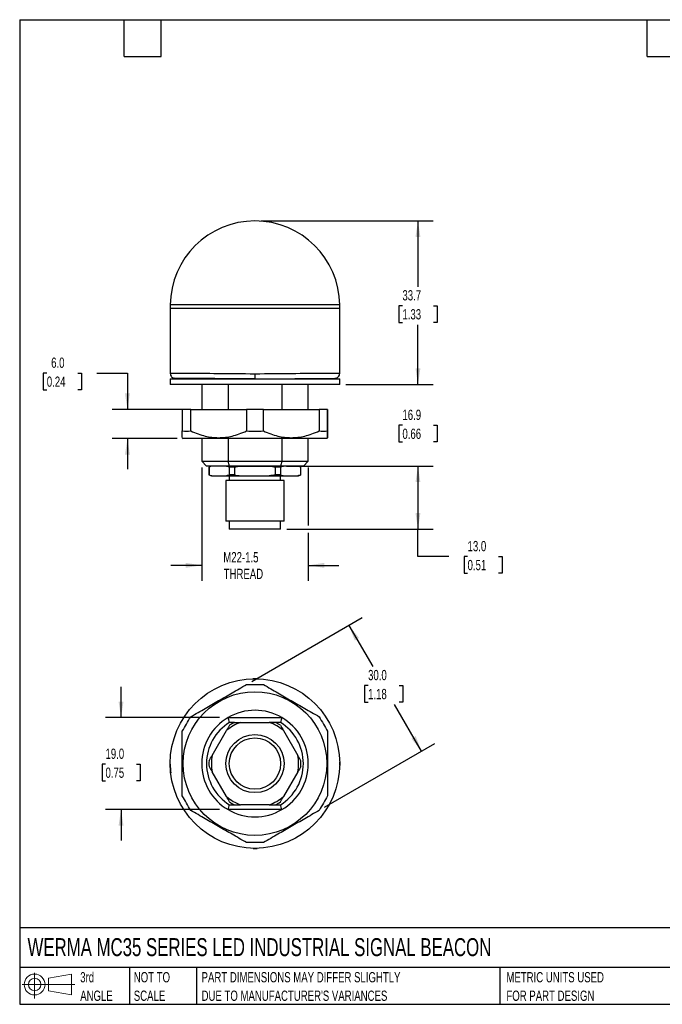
# Model space of a CAD drawing. Header units: millimetres. Extents: x 6 to 273, y 6 to 210.
# Tile 1 of 2: x 6 to 139, y 6 to 210. Entities that reach past the tile are written whole.
import ezdxf

# ---------------------------------------------------------------- set-up
doc = ezdxf.new("R2010")
doc.units = ezdxf.units.MM
doc.linetypes.add('SLD-Solid', pattern=[0])
doc.layers.add('DIMENSIONS', color=140, linetype='SLD-Solid', lineweight=25)
doc.layers.add('TEXT', color=140, linetype='SLD-Solid', lineweight=25)
doc.layers.add('SLD-DEFPOINTS', color=7, linetype='Continuous')
doc.styles.add('SLDTEXTSTYLE0', font='TXT', dxfattribs={"width": 0.7})
doc.dimstyles.new('SLDDIMSTYLE0', dxfattribs={"dimtxt": 2.158008, "dimasz": 3.302, "dimexe": 0, "dimexo": 0.0625, "dimgap": 0.539502, "dimtad": 0, "dimtih": 1, "dimtoh": 1, "dimdec": 1, "dimrnd": 1e-09, "dimzin": 4, "dimdsep": 46, "dimtxsty": 'SLDTEXTSTYLE0', "dimsah": 1, "dimcen": 0.09, "dimadec": 0, "dimazin": 1, "dimtfac": 1, "dimtdec": 1, "dimtmove": 0, "dimatfit": 0, "dimfxl": 0, "dimfrac": 2, "dimtolj": 1, "dimtzin": 12, "dimarcsym": 0})
doc.dimstyles.new('SLDDIMSTYLE1', dxfattribs={"dimtxt": 2.158008, "dimasz": 3.302, "dimexe": 0, "dimexo": 0.0625, "dimgap": 0.539502, "dimtad": 0, "dimtih": 1, "dimtoh": 1, "dimdec": 1, "dimrnd": 1e-09, "dimzin": 12, "dimdsep": 46, "dimtxsty": 'SLDTEXTSTYLE0', "dimsah": 1, "dimcen": 0.09, "dimadec": 0, "dimazin": 3, "dimtfac": 1, "dimtdec": 1, "dimtmove": 0, "dimatfit": 0, "dimfxl": 0, "dimfrac": 2, "dimtolj": 1, "dimtzin": 12, "dimarcsym": 0})
doc.dimstyles.new('SLDDIMSTYLE2', dxfattribs={"dimtxt": 2.158008, "dimasz": 3.302, "dimexe": 0, "dimexo": 0.0625, "dimgap": 0.539502, "dimtad": 0, "dimtih": 1, "dimtoh": 1, "dimdec": 1, "dimrnd": 1e-09, "dimzin": 12, "dimdsep": 46, "dimtxsty": 'SLDTEXTSTYLE0', "dimsah": 1, "dimcen": 0.09, "dimadec": 0, "dimazin": 3, "dimtfac": 1, "dimtdec": 1, "dimtofl": 0, "dimtmove": 0, "dimatfit": 3, "dimfxl": 0, "dimfrac": 2, "dimtolj": 1, "dimtzin": 12, "dimarcsym": 0})
doc.dimstyles.new('SLDDIMSTYLE3', dxfattribs={"dimtxt": 2.158008, "dimasz": 3.302, "dimexe": 0, "dimexo": 0.0625, "dimgap": 0.539502, "dimtad": 0, "dimtih": 1, "dimtoh": 1, "dimdec": 1, "dimrnd": 1e-09, "dimzin": 4, "dimdsep": 46, "dimtxsty": 'SLDTEXTSTYLE0', "dimsah": 1, "dimcen": 0.09, "dimadec": 0, "dimazin": 1, "dimtfac": 1, "dimtdec": 1, "dimtofl": 0, "dimtmove": 0, "dimatfit": 3, "dimfxl": 0, "dimfrac": 2, "dimtolj": 1, "dimtzin": 12, "dimarcsym": 0})

# ---------------------------------------------------------------- blocks, each defined once
blk = doc.blocks.new('Block11')
at = {"color": 7, "linetype": 'SLD-Solid', "lineweight": 18}
for p, q in [((2.59, 5.31), (2.59, 0)), ((5.48, 4.17), (10.18, 5.03)), ((5.48, 1.6), (5.48, 4.17)), ((10.18, 5.03), (10.18, 0.73)), ((0, 2.88), (10.87, 2.88)), ((5.48, 1.6), (10.18, 0.73))]:
    blk.add_line(p, q, dxfattribs=at)
for radius in [2.15, 1.29]:
    blk.add_circle((2.59, 2.88), radius, dxfattribs=at)
blk = doc.blocks.new('Block12')
at = {"layer": 'SLD-DEFPOINTS'}
blk.add_blockref('Block11', (0, 0), dxfattribs=at)
blk = doc.blocks.new('SW_NOTE_0_2')
at = {"layer": 'TEXT', "color": 0, "char_height": 2.1167, "attachment_point": 1, "style": 'SLDTEXTSTYLE0'}
for s, insert in [('PART DIMENSIONS MAY DIFFER SLIGHTLY', (0, 2.73)), ("DUE TO MANUFACTURER'S VARIANCES", (0, -1.09))]:
    blk.add_mtext(s, dxfattribs=dict(at, insert=insert))
blk = doc.blocks.new('SW_NOTE_0_3')
at = {"layer": 'TEXT', "color": 0, "char_height": 2.117, "attachment_point": 1, "style": 'SLDTEXTSTYLE0'}
for s, insert in [('NOT TO', (0, 2.73)), ('SCALE', (0, -1.09))]:
    blk.add_mtext(s, dxfattribs=dict(at, insert=insert))
blk = doc.blocks.new('SW_NOTE_0_4')
at = {"layer": 'TEXT', "color": 0, "char_height": 2.117, "attachment_point": 1, "style": 'SLDTEXTSTYLE0'}
for s, insert in [('3rd', (0, 2.73)), ('ANGLE', (0, -1.09))]:
    blk.add_mtext(s, dxfattribs=dict(at, insert=insert))
blk = doc.blocks.new('SW_NOTE_0_5')
at = {"layer": 'TEXT', "color": 0, "char_height": 2.1167, "attachment_point": 1, "style": 'SLDTEXTSTYLE0'}
for s, insert in [('METRIC UNITS USED', (0, 2.73)), ('FOR PART DESIGN', (0, -1.09))]:
    blk.add_mtext(s, dxfattribs=dict(at, insert=insert))
blk = doc.blocks.new('_D')
at = {"layer": 'DIMENSIONS'}
for p, q in [((11.95, 136.61), (11.23, 136.61)), ((11.23, 136.61), (11.23, 133.18)), ((18.36, 136.61), (19.09, 136.61)), ((19.09, 136.61), (19.09, 133.18)), ((22.25, 136.61), (28.6, 136.61)), ((28.6, 136.61), (28.6, 129.11)), ((11.23, 133.18), (11.95, 133.18)), ((19.09, 133.18), (18.36, 133.18)), ((40.39, 129.11), (25.43, 129.11)), ((38.84, 123.11), (25.43, 123.11)), ((28.6, 123.11), (28.6, 116.76))]:
    blk.add_line(p, q, dxfattribs=at)
for points in [[(28.6, 129.11), (29.11, 132.41), (28.1, 132.41)], [(28.6, 123.11), (28.1, 119.81), (29.11, 119.81)]]:
    blk.add_solid(points, dxfattribs=at)
at = {"layer": 'DIMENSIONS', "char_height": 2.117, "attachment_point": 1, "style": 'SLDTEXTSTYLE0'}
for s, insert in [('6.0', (12.85, 139.82)), ('0.24', (11.95, 135.91))]:
    blk.add_mtext(s, dxfattribs=dict(at, insert=insert))
blk = doc.blocks.new('_D_1')
at = {"layer": 'DIMENSIONS'}
for p, q in [((88.59, 134.28), (88.59, 140.63)), ((73.7, 134.28), (91.76, 134.28)), ((85.38, 125.85), (84.65, 125.85)), ((84.65, 125.85), (84.65, 122.42)), ((91.79, 125.85), (92.52, 125.85)), ((92.52, 125.85), (92.52, 122.42)), ((84.65, 122.42), (85.38, 122.42)), ((92.52, 122.42), (91.79, 122.42)), ((61.47, 117.42), (91.76, 117.42)), ((88.59, 117.42), (88.59, 111.07))]:
    blk.add_line(p, q, dxfattribs=at)
for points in [[(88.59, 134.28), (89.09, 137.58), (88.08, 137.58)], [(88.59, 117.42), (88.08, 114.12), (89.09, 114.12)]]:
    blk.add_solid(points, dxfattribs=at)
at = {"layer": 'DIMENSIONS', "char_height": 2.117, "attachment_point": 1, "style": 'SLDTEXTSTYLE0'}
for s, insert in [('16.9', (85.38, 129.06)), ('0.66', (85.38, 125.15))]:
    blk.add_mtext(s, dxfattribs=dict(at, insert=insert))
blk = doc.blocks.new('_D_2')
at = {"layer": 'DIMENSIONS'}
for p, q in [((56.2, 168.02), (91.76, 168.02)), ((88.59, 168.02), (88.59, 154.43)), ((85.38, 150.51), (84.65, 150.51)), ((84.65, 150.51), (84.65, 147.08)), ((91.79, 150.51), (92.52, 150.51)), ((92.52, 150.51), (92.52, 147.08)), ((84.65, 147.08), (85.38, 147.08)), ((88.59, 134.28), (88.59, 146.6)), ((92.52, 147.08), (91.79, 147.08)), ((73.7, 134.28), (91.76, 134.28))]:
    blk.add_line(p, q, dxfattribs=at)
for points in [[(88.59, 168.02), (88.08, 164.72), (89.09, 164.72)], [(88.59, 134.28), (89.09, 137.58), (88.08, 137.58)]]:
    blk.add_solid(points, dxfattribs=at)
at = {"layer": 'DIMENSIONS', "char_height": 2.117, "attachment_point": 1, "style": 'SLDTEXTSTYLE0'}
for s, insert in [('33.7', (85.38, 153.73)), ('1.33', (85.38, 149.81))]:
    blk.add_mtext(s, dxfattribs=dict(at, insert=insert))
blk = doc.blocks.new('_D_3')
at = {"layer": 'DIMENSIONS'}
for p, q in [((61.47, 117.42), (91.76, 117.42)), ((88.59, 117.42), (88.59, 104.42)), ((61.5, 104.42), (91.76, 104.42)), ((88.59, 98.76), (88.59, 104.42)), ((94.94, 98.76), (88.59, 98.76)), ((98.83, 98.76), (98.1, 98.76)), ((98.1, 98.76), (98.1, 95.33)), ((105.24, 98.76), (105.96, 98.76)), ((105.96, 98.76), (105.96, 95.33)), ((98.1, 95.33), (98.83, 95.33)), ((105.96, 95.33), (105.24, 95.33))]:
    blk.add_line(p, q, dxfattribs=at)
for points in [[(88.59, 117.42), (88.08, 114.12), (89.09, 114.12)], [(88.59, 104.42), (89.09, 107.72), (88.08, 107.72)]]:
    blk.add_solid(points, dxfattribs=at)
at = {"layer": 'DIMENSIONS', "char_height": 2.117, "attachment_point": 1, "style": 'SLDTEXTSTYLE0'}
for s, insert in [('13.0', (98.83, 101.97)), ('0.51', (98.83, 98.06))]:
    blk.add_mtext(s, dxfattribs=dict(at, insert=insert))
blk = doc.blocks.new('_D_4')
at = {"layer": 'DIMENSIONS'}
for p, q in [((43.93, 117.15), (43.93, 93.77)), ((65.93, 117.15), (65.93, 105.18)), ((65.93, 103.66), (65.93, 93.77)), ((43.93, 96.94), (37.58, 96.94)), ((65.93, 96.94), (72.28, 96.94))]:
    blk.add_line(p, q, dxfattribs=at)
for points in [[(43.93, 96.94), (40.63, 97.45), (40.63, 96.43)], [(65.93, 96.94), (69.23, 96.43), (69.23, 97.45)]]:
    blk.add_solid(points, dxfattribs=at)
at = {"layer": 'DIMENSIONS', "char_height": 2.117, "attachment_point": 1, "style": 'SLDTEXTSTYLE0'}
for s, insert in [('M22-1.5', (48.39, 99.67)), ('THREAD', (48.47, 96.24))]:
    blk.add_mtext(s, dxfattribs=dict(at, insert=insert))
blk = doc.blocks.new('_D_8')
at = {"layer": 'DIMENSIONS'}
for p, q in [((27.28, 65.53), (27.28, 71.88)), ((47.59, 65.53), (24.1, 65.53)), ((24.07, 55.91), (23.35, 55.91)), ((23.35, 55.91), (23.35, 52.48)), ((30.48, 55.91), (31.21, 55.91)), ((31.21, 55.91), (31.21, 52.48)), ((23.35, 52.48), (24.07, 52.48)), ((31.21, 52.48), (30.48, 52.48)), ((47.59, 46.53), (24.1, 46.53)), ((27.28, 46.53), (27.28, 40.18))]:
    blk.add_line(p, q, dxfattribs=at)
for points in [[(27.28, 65.53), (27.79, 68.84), (26.77, 68.84)], [(27.28, 46.53), (26.77, 43.23), (27.79, 43.23)]]:
    blk.add_solid(points, dxfattribs=at)
at = {"layer": 'DIMENSIONS', "char_height": 2.117, "attachment_point": 1, "style": 'SLDTEXTSTYLE0'}
for s, insert in [('19.0', (24.07, 59.12)), ('0.75', (24.07, 55.21))]:
    blk.add_mtext(s, dxfattribs=dict(at, insert=insert))
blk = doc.blocks.new('_D_9')
at = {"layer": 'DIMENSIONS'}
for p, q in [((54.3, 72.99), (77.08, 86.15)), ((74.33, 84.56), (79.24, 76.06)), ((78.29, 72.15), (77.57, 72.15)), ((77.57, 72.15), (77.57, 68.72)), ((84.71, 72.15), (85.43, 72.15)), ((85.43, 72.15), (85.43, 68.72)), ((77.57, 68.72), (78.29, 68.72)), ((89.33, 58.58), (83.76, 68.23)), ((85.43, 68.72), (84.71, 68.72)), ((69.3, 47.01), (92.08, 60.17))]:
    blk.add_line(p, q, dxfattribs=at)
for points in [[(74.33, 84.56), (75.54, 81.44), (76.42, 81.95)], [(89.33, 58.58), (88.12, 61.69), (87.24, 61.18)]]:
    blk.add_solid(points, dxfattribs=at)
at = {"layer": 'DIMENSIONS', "char_height": 2.117, "attachment_point": 1, "style": 'SLDTEXTSTYLE0'}
for s, insert in [('30.0', (78.29, 75.36)), ('1.18', (78.29, 71.44))]:
    blk.add_mtext(s, dxfattribs=dict(at, insert=insert))

msp = doc.modelspace()

# ---------------------------------------------------------------- linework, layer by layer
for p, q in [((37.43, 150.67), (37.43, 149.92)), ((72.43, 150.67), (37.43, 150.67)), ((72.44, 149.92), (72.43, 150.67)), ((37.43, 149.92), (37.43, 136.56)), ((72.44, 149.92), (37.43, 149.92)), ((72.43, 136.56), (72.43, 149.92)), ((37.43, 135.42), (37.43, 134.28)), ((37.43, 135.42), (72.43, 135.42)), ((72.43, 134.28), (37.43, 134.28)), ((54.93, 135.42), (38.42, 135.56)), ((43.93, 134.28), (43.93, 129.11)), ((49.39, 134.28), (49.39, 129.11)), ((54.93, 135.42), (71.44, 135.56)), ((60.48, 134.28), (60.48, 129.11)), ((65.93, 129.11), (65.93, 134.28)), ((72.43, 134.28), (72.43, 135.42)), ((39.93, 129.11), (39.93, 124.7)), ((41.66, 129.11), (39.93, 129.11)), ((41.66, 124.7), (41.66, 129.11)), ((41.66, 129.11), (53.2, 129.11)), ((53.2, 129.11), (53.2, 124.7)), ((56.66, 129.11), (53.2, 129.11)), ((56.66, 124.7), (56.66, 129.11)), ((56.66, 129.11), (68.2, 129.11)), ((68.2, 129.11), (68.2, 124.7)), ((69.93, 129.11), (68.2, 129.11)), ((69.93, 124.7), (69.93, 129.11)), ((69.93, 129.11), (69.93, 124.7)), ((69.93, 129.11), (69.93, 129.11)), ((39.93, 123.29), (40.11, 123.11)), ((54.93, 123.11), (40.11, 123.11)), ((43.93, 123.11), (43.93, 118.42)), ((49.39, 123.11), (49.39, 118.42)), ((69.75, 123.11), (54.93, 123.11)), ((60.48, 123.11), (60.48, 118.42)), ((65.93, 118.42), (65.93, 123.11)), ((69.75, 123.11), (69.93, 123.29)), ((43.93, 118.42), (44.93, 117.42)), ((43.93, 118.42), (49.39, 118.42)), ((49.39, 118.42), (60.48, 118.42)), ((60.48, 118.42), (65.93, 118.42)), ((64.93, 117.42), (65.93, 118.42)), ((49.66, 117.42), (44.93, 117.42)), ((45.93, 117.42), (45.43, 117.23)), ((45.43, 117.23), (45.43, 115.61)), ((45.45, 117.23), (45.43, 117.23)), ((45.45, 117.23), (45.45, 115.61)), ((60.2, 117.42), (49.66, 117.42)), ((49.69, 115.61), (49.69, 117.23)), ((50.69, 117.23), (49.69, 117.23)), ((50.69, 117.23), (50.69, 115.61)), ((51.97, 117.42), (57.89, 117.42)), ((59.17, 115.61), (59.17, 117.23)), ((60.17, 117.23), (59.17, 117.23)), ((60.17, 117.23), (60.17, 115.61)), ((64.93, 117.42), (60.2, 117.42)), ((64.43, 117.23), (63.93, 117.42)), ((64.41, 115.61), (64.41, 117.23)), ((64.41, 117.23), (64.43, 117.23)), ((64.43, 115.61), (64.43, 117.23)), ((45.43, 115.61), (45.93, 115.42)), ((45.45, 115.61), (45.43, 115.61)), ((45.93, 115.42), (46.09, 115.42)), ((46.09, 115.42), (49.05, 115.42)), ((48.93, 114.42), (48.93, 106.08)), ((60.93, 114.42), (48.93, 114.42)), ((49.05, 115.42), (51.97, 115.42)), ((49.63, 115.42), (49.63, 114.42)), ((50.69, 115.61), (49.69, 115.61)), ((51.97, 115.42), (57.89, 115.42)), ((57.89, 115.42), (60.81, 115.42)), ((60.17, 115.61), (59.17, 115.61)), ((60.23, 114.42), (60.23, 115.42)), ((60.81, 115.42), (63.77, 115.42)), ((60.93, 106.08), (60.93, 114.42)), ((63.77, 115.42), (63.93, 115.42)), ((63.93, 115.42), (64.43, 115.61)), ((64.43, 115.61), (64.41, 115.61)), ((60.93, 106.08), (48.93, 106.08)), ((49.63, 106.08), (49.63, 104.42)), ((60.23, 104.42), (60.23, 106.08)), ((60.23, 104.42), (49.63, 104.42)), ((49.39, 65.53), (60.48, 65.53)), ((50.66, 64.53), (49.66, 64.53)), ((51.97, 64.53), (57.89, 64.53)), ((60.2, 64.53), (59.2, 64.53)), ((46.09, 57.72), (49.05, 62.85)), ((60.81, 62.85), (63.77, 57.72)), ((72.44, 56.03), (72.43, 56.33)), ((72.43, 55.72), (72.44, 56.03)), ((49.05, 49.22), (46.09, 54.35)), ((63.77, 54.35), (60.81, 49.22)), ((49.66, 47.53), (50.66, 47.53)), ((57.89, 47.53), (51.97, 47.53)), ((59.2, 47.53), (60.2, 47.53)), ((60.48, 46.53), (49.39, 46.53))]:
    msp.add_line(p, q)
at = {"flags": 128}
for points in [[(55.31, 73.54), (54.68, 73.54), (54.52, 73.53)], [(54.59, 38.53), (54.68, 38.53), (55.38, 38.53)]]:
    msp.add_lwpolyline(points, dxfattribs=at)
for radius in [17.5, 14.82, 6, 5.3]:
    msp.add_circle((54.93, 56.03), radius)
for centre, radius, start, end in [((54.93, 150.52), 17.5, 0.5, 179.5), ((54.93, 56.03), 11, 120.2726, 239.7274), ((54.93, 56.03), 11, 59.5933, 120.3139), ((54.93, 56.03), 11, 300.2726, 59.7274), ((54.93, 56.03), 10, 121.7883, 238.2117), ((54.93, 56.03), 9, 109.1881, 130.8119), ((54.93, 56.03), 9.5, 116.5254, 123.4746), ((54.93, 56.03), 9, 49.1881, 70.8119), ((54.93, 56.03), 9.5, 56.5254, 63.4746), ((54.93, 56.03), 10, 301.7883, 58.2117), ((54.93, 56.03), 9, 169.1881, 190.8119), ((54.93, 56.03), 9, 349.1881, 10.8119), ((54.93, 56.03), 9.5, 176.5254, 183.4746), ((54.93, 56.03), 9.5, 356.5254, 3.4746), ((54.93, 56.03), 9, 229.1881, 250.8119), ((54.93, 56.03), 9, 289.1881, 310.8119), ((54.93, 56.03), 9.5, 236.5254, 243.4746), ((54.93, 56.03), 9.5, 296.5254, 303.4746), ((54.93, 56.03), 11, 239.6887, 300.2726)]:
    msp.add_arc(centre, radius, start, end)
for points, knots in [([(37.43, 136.56), (37.45, 136.43), (37.48, 136.17), (37.71, 135.84), (38.03, 135.61), (38.29, 135.58), (38.42, 135.56)], [0, 0, 0, 0, 0.2498726, 0.4998752, 0.749627, 1, 1, 1, 1]), ([(54.93, 136.42), (52.32, 136.44), (47.08, 136.49), (40.78, 136.54), (37.87, 136.56), (37.43, 136.56), (37.43, 136.56)], [-1.570796, -1.570796, -1.570796, -1.570796, -1.122477, -0.673486, -0.224495, 0, 0, 0, 0]), ([(72.43, 136.56), (72.43, 136.56), (71.99, 136.56), (69.08, 136.54), (62.78, 136.49), (57.55, 136.44), (54.93, 136.42)], [0, 0, 0, 0, 0.224475, 0.673425, 1.122375, 1.570796, 1.570796, 1.570796, 1.570796]), ([(54.93, 136.42), (54.93, 136.16), (54.93, 135.9), (54.93, 135.53), (54.93, 135.42), (54.93, 135.42)], [0, 0, 0, 0, 0.5, 0.5, 1, 1, 1, 1]), ([(71.44, 135.56), (71.57, 135.58), (71.83, 135.61), (72.16, 135.84), (72.38, 136.17), (72.42, 136.43), (72.43, 136.56)], [0, 0, 0, 0, 0.250369, 0.500124, 0.750129, 1, 1, 1, 1]), ([(43.43, 135.52), (43.5, 135.52), (43.6, 135.51), (43.69, 135.44), (43.72, 135.42)], [0, 0, 0, 0, 0.634074, 1, 1, 1, 1]), ([(66.15, 135.42), (66.18, 135.44), (66.26, 135.51), (66.37, 135.52), (66.43, 135.52)], [0, 0, 0, 0, 0.361662, 1, 1, 1, 1]), ([(39.93, 123.31), (39.93, 123.31), (39.93, 123.3), (39.93, 123.43), (39.93, 123.71), (39.93, 124.12), (39.93, 124.51), (39.93, 124.7)], [0, 0, 0, 0, 0.1112845, 0.3181905, 0.532062, 0.7576302, 1, 1, 1, 1]), ([(41.66, 124.7), (42.71, 124.21), (43.7, 123.86), (45.59, 123.4), (46.51, 123.29), (48.35, 123.29), (49.27, 123.4), (51.17, 123.86), (52.15, 124.21), (53.2, 124.7)], [0, 0, 0, 0, 0.25, 0.25, 0.5, 0.5, 0.75, 0.75, 1, 1, 1, 1]), ([(56.66, 124.7), (57.71, 124.21), (58.69, 123.86), (60.59, 123.4), (61.51, 123.29), (63.35, 123.29), (64.27, 123.4), (66.17, 123.86), (67.15, 124.21), (68.2, 124.7)], [0, 0, 0, 0, 0.25, 0.25, 0.5, 0.5, 0.75, 0.75, 1, 1, 1, 1]), ([(69.93, 124.7), (69.93, 124.21), (69.93, 123.86), (69.93, 123.4), (69.93, 123.29), (69.93, 123.29), (69.93, 123.4), (69.93, 123.86), (69.93, 124.21), (69.93, 124.7)], [0, 0, 0, 0, 0.25, 0.25, 0.5, 0.5, 0.75, 0.75, 1, 1, 1, 1]), ([(41.66, 65.69), (42.71, 66.3), (43.7, 66.87), (45.59, 67.96), (46.51, 68.49), (48.35, 69.55), (49.27, 70.08), (51.17, 71.18), (52.15, 71.75), (53.2, 72.35)], [0, 0, 0, 0, 0.25, 0.25, 0.5, 0.5, 0.75, 0.75, 1, 1, 1, 1]), ([(56.66, 72.35), (57.71, 71.75), (58.69, 71.18), (60.59, 70.08), (61.51, 69.55), (63.35, 68.49), (64.27, 67.96), (66.17, 66.87), (67.15, 66.3), (68.2, 65.7)], [0, 0, 0, 0, 0.25, 0.25, 0.5, 0.5, 0.75, 0.75, 1, 1, 1, 1]), ([(39.93, 49.37), (39.93, 50.59), (39.93, 51.72), (39.93, 53.91), (39.93, 54.97), (39.93, 57.09), (39.93, 58.15), (39.93, 60.34), (39.93, 61.48), (39.93, 62.69)], [0, 0, 0, 0, 0.25, 0.25, 0.5, 0.5, 0.75, 0.75, 1, 1, 1, 1]), ([(69.93, 62.7), (69.93, 61.48), (69.93, 60.35), (69.93, 58.16), (69.93, 57.1), (69.93, 54.97), (69.93, 53.92), (69.93, 51.72), (69.93, 50.59), (69.93, 49.37)], [0, 0, 0, 0, 0.25, 0.25, 0.5, 0.5, 0.75, 0.75, 1, 1, 1, 1]), ([(37.44, 55.91), (37.44, 55.53), (37.45, 54.93), (37.52, 54.35), (37.55, 54.14)], [0, 0, 0, 0, 0.651536, 1, 1, 1, 1]), ([(53.2, 39.71), (52.15, 40.32), (51.17, 40.89), (49.27, 41.98), (48.35, 42.51), (46.52, 43.57), (45.6, 44.1), (43.7, 45.2), (42.72, 45.76), (41.66, 46.37)], [0, 0, 0, 0, 0.25, 0.25, 0.5, 0.5, 0.75, 0.75, 1, 1, 1, 1]), ([(68.2, 46.37), (67.15, 45.77), (66.17, 45.2), (64.27, 44.1), (63.35, 43.57), (61.52, 42.51), (60.6, 41.98), (58.7, 40.89), (57.72, 40.32), (56.67, 39.71)], [0, 0, 0, 0, 0.25, 0.25, 0.5, 0.5, 0.75, 0.75, 1, 1, 1, 1])]:
    msp.add_open_spline(points, degree=3, knots=knots)
for points in [[(39.93, 124.7), (40.51, 124.58), (41.08, 124.58), (41.66, 124.7)], [(53.2, 124.7), (54.36, 124.58), (55.5, 124.58), (56.66, 124.7)], [(68.2, 124.7), (68.78, 124.58), (69.35, 124.58), (69.93, 124.7)], [(49.66, 117.42), (49.57, 117.75), (49.48, 118.09), (49.39, 118.42)], [(60.48, 118.42), (60.39, 118.09), (60.29, 117.75), (60.2, 117.42)], [(46.09, 117.42), (45.88, 117.37), (45.66, 117.3), (45.45, 117.23)], [(49.05, 117.42), (49.26, 117.37), (49.48, 117.3), (49.69, 117.23)], [(50.69, 117.23), (51.12, 117.3), (51.54, 117.37), (51.97, 117.42)], [(57.89, 117.42), (58.32, 117.37), (58.75, 117.3), (59.17, 117.23)], [(60.17, 117.23), (60.39, 117.3), (60.6, 117.37), (60.81, 117.42)], [(63.77, 117.42), (63.99, 117.37), (64.2, 117.3), (64.41, 117.23)], [(45.45, 115.61), (45.66, 115.54), (45.88, 115.47), (46.09, 115.42)], [(49.69, 115.61), (49.48, 115.54), (49.26, 115.47), (49.05, 115.42)], [(50.69, 115.61), (51.12, 115.54), (51.54, 115.47), (51.97, 115.42)], [(59.17, 115.61), (58.75, 115.54), (58.32, 115.47), (57.89, 115.42)], [(60.17, 115.61), (60.39, 115.54), (60.6, 115.47), (60.81, 115.42)], [(64.41, 115.61), (64.2, 115.54), (63.99, 115.47), (63.77, 115.42)], [(53.2, 72.35), (54.36, 72.35), (55.5, 72.35), (56.66, 72.35)], [(39.93, 62.69), (40.51, 63.7), (41.08, 64.69), (41.66, 65.69)], [(49.66, 64.53), (49.57, 64.87), (49.48, 65.2), (49.39, 65.53)], [(60.48, 65.53), (60.39, 65.2), (60.29, 64.87), (60.2, 64.53)], [(68.2, 65.7), (68.78, 64.69), (69.35, 63.7), (69.93, 62.7)], [(49.69, 63.96), (49.48, 63.59), (49.26, 63.22), (49.05, 62.85)], [(50.69, 64.53), (51.12, 64.53), (51.54, 64.53), (51.97, 64.53)], [(59.17, 64.53), (58.75, 64.53), (58.32, 64.53), (57.89, 64.53)], [(60.17, 63.96), (60.39, 63.59), (60.6, 63.22), (60.81, 62.85)], [(45.45, 56.61), (45.66, 56.98), (45.88, 57.35), (46.09, 57.72)], [(64.41, 56.61), (64.2, 56.98), (63.99, 57.35), (63.77, 57.72)], [(45.45, 55.46), (45.66, 55.09), (45.88, 54.72), (46.09, 54.35)], [(64.41, 55.46), (64.2, 55.09), (63.99, 54.72), (63.77, 54.35)], [(41.66, 46.37), (41.08, 47.38), (40.51, 48.37), (39.93, 49.37)], [(49.69, 48.11), (49.48, 48.48), (49.26, 48.85), (49.05, 49.22)], [(60.17, 48.11), (60.39, 48.48), (60.6, 48.85), (60.81, 49.22)], [(69.93, 49.37), (69.35, 48.37), (68.78, 47.38), (68.2, 46.37)], [(49.39, 46.53), (49.48, 46.87), (49.57, 47.2), (49.66, 47.53)], [(50.69, 47.53), (51.12, 47.53), (51.54, 47.53), (51.97, 47.53)], [(57.89, 47.53), (58.32, 47.53), (58.75, 47.53), (59.17, 47.53)], [(60.48, 46.53), (60.39, 46.87), (60.29, 47.2), (60.2, 47.53)], [(54.93, 39.71), (54.36, 39.71), (53.78, 39.71), (53.2, 39.71)], [(56.67, 39.71), (56.09, 39.71), (55.51, 39.71), (54.93, 39.71)]]:
    msp.add_open_spline(points, degree=3)
at = {"layer": 'TEXT'}
for p, q in [((6.35, 209.55), (273.05, 209.55)), ((6.35, 209.55), (6.35, 6.35)), ((27.94, 201.93), (27.94, 209.55)), ((35.56, 201.93), (35.56, 209.55)), ((135.89, 201.93), (135.89, 209.55)), ((27.94, 201.93), (35.56, 201.93)), ((135.89, 201.93), (143.51, 201.93)), ((273.05, 22.13), (6.35, 22.13)), ((273.05, 13.97), (6.35, 13.97)), ((29.04, 13.97), (29.04, 6.35)), ((42.84, 13.97), (42.84, 6.35)), ((105.48, 13.97), (105.48, 6.35)), ((6.35, 6.35), (273.05, 6.35))]:
    msp.add_line(p, q, dxfattribs=at)

# ---------------------------------------------------------------- block references
at = {"layer": 'SLD-DEFPOINTS'}
msp.add_blockref('Block12', (6.84, 7.55), dxfattribs=at)
at = {"layer": 'TEXT'}
for name, p in [('SW_NOTE_0_4', (18.85, 10.27)), ('SW_NOTE_0_3', (29.91, 10.27)), ('SW_NOTE_0_2', (43.91, 10.27)), ('SW_NOTE_0_5', (106.85, 10.27))]:
    msp.add_blockref(name, p, dxfattribs=at)

# ---------------------------------------------------------------- texts
at = {"layer": 'TEXT', "insert": (7.97, 20), "char_height": 3.7042, "attachment_point": 1, "style": 'SLDTEXTSTYLE0'}
msp.add_mtext('WERMA MC35 SERIES LED INDUSTRIAL SIGNAL BEACON', dxfattribs=at)

# ---------------------------------------------------------------- dimensions: what is measured, and where the dimension line sits
at = {"layer": 'DIMENSIONS'}
for base, p1, p2, angle, dimstyle, picture, middle in [((88.59, 168.02), (72.43, 134.28), (54.93, 168.02), 90, 'SLDDIMSTYLE2', '_D_2', (88.59, 150.51)), ((88.59, 134.28), (60.2, 117.42), (72.43, 134.28), 90, 'SLDDIMSTYLE1', '_D_1', (88.59, 125.85)), ((28.6, 123.11), (41.66, 129.11), (40.11, 123.11), 90, 'SLDDIMSTYLE0', '_D', (28.6, 136.61)), ((88.59, 104.42), (60.2, 117.42), (60.23, 104.42), 90, 'SLDDIMSTYLE3', '_D_3', (88.59, 98.76)), ((89.33, 58.58), (53.2, 72.35), (68.2, 46.37), 300.0069, 'SLDDIMSTYLE3', '_D_9', (81.5, 72.15)), ((27.28, 46.53), (48.86, 65.53), (48.86, 46.53), 90, 'SLDDIMSTYLE0', '_D_8', (27.28, 55.91))]:
    dim = msp.add_linear_dim(base=base, p1=p1, p2=p2, angle=angle, dimstyle=dimstyle, dxfattribs=at)
    dim.commit()
    dim.dimension.update_dxf_attribs({"geometry": picture, "text_midpoint": middle, "dimtype": 160})
dim = msp.add_linear_dim(base=(65.93, 96.94), p1=(43.93, 118.42), p2=(65.93, 118.42), text='M22-1.5\\PTHREAD', dimstyle='SLDDIMSTYLE1', dxfattribs=at)
dim.commit()
dim.dimension.update_dxf_attribs({"geometry": '_D_4', "text_midpoint": (54.32, 96.94), "dimtype": 160})

doc.saveas('drawing.dxf')
